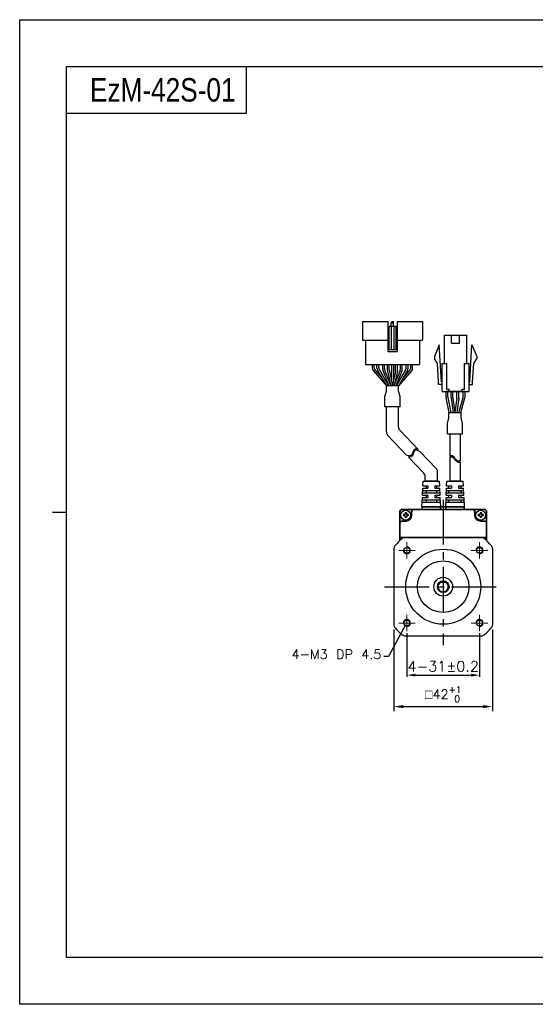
# Model space of a CAD drawing. Header units: millimetres. Extents: x 0 to 594, y 0 to 420.
# Tile 1 of 5: x 0 to 220, y 0 to 420. Entities that reach past the tile are written whole.
import ezdxf

# ---------------------------------------------------------------- set-up
doc = ezdxf.new("R2010")
doc.units = ezdxf.units.MM
doc.header["$PDSIZE"] = -1
doc.linetypes.add('CENTER2', pattern=[28.575, 19.05, -3.175, 3.175, -3.175])
doc.layers.add('\\M+5D6D0\\M+5D0C4\\M+5CFDF', color=1, linetype='CENTER2', lineweight=20)
doc.layers.add('Visible (ISO)', color=7, linetype='Continuous', lineweight=50)
doc.layers.add('DIM', color=3, linetype='Continuous')
doc.styles.add('H', font='txt')
doc.styles.get("Standard").update_dxf_attribs({"font": 'txt.shx', "bigfont": 'whgtxt.shx'})
doc.dimstyles.new('ISO-25', dxfattribs={"dimtxt": 2.5, "dimasz": 2.5, "dimexe": 1.25, "dimexo": 0.625, "dimtad": 1, "dimtxsty": 'Standard', "dimcen": 2.5, "dimadec": 0, "dimazin": 0, "dimtfac": 1, "dimtmove": 0, "dimatfit": 3, "dimfxl": 0, "dimarcsym": 0})

# ---------------------------------------------------------------- blocks, each defined once
blk = doc.blocks.new('*D13')
at = {"color": 8, "lineweight": -2}
for p, q in [((165.23, 158.38), (165.23, 139.67)), ((196.23, 158.38), (196.23, 139.67)), ((168.83, 140.42), (192.63, 140.42))]:
    blk.add_line(p, q, dxfattribs=at)
at = {"color": 8}
for points in [[(168.83, 141.02), (168.83, 139.82), (165.23, 140.42)], [(192.63, 141.02), (192.63, 139.82), (196.23, 140.42)]]:
    blk.add_solid(points, dxfattribs=at)
at = {"layer": 'Defpoints', "color": 0}
for p in [(165.23, 159.13), (196.23, 159.13), (196.23, 140.42)]:
    blk.add_point(p, dxfattribs=at)
at = {"color": 3, "insert": (180.73, 144.17), "char_height": 4.5, "attachment_point": 5}
blk.add_mtext('\\A1;4-31±0.2', dxfattribs=at)
blk = doc.blocks.new('*D14')
at = {"color": 8, "lineweight": -2}
for p, q in [((159.73, 159.88), (159.73, 124.98)), ((201.73, 159.88), (201.73, 124.98)), ((163.73, 126.98), (197.73, 126.98))]:
    blk.add_line(p, q, dxfattribs=at)
at = {"color": 8}
for points in [[(163.73, 127.65), (163.73, 126.32), (159.73, 126.98)], [(197.73, 127.65), (197.73, 126.32), (201.73, 126.98)]]:
    blk.add_solid(points, dxfattribs=at)
at = {"layer": 'Defpoints', "color": 0}
for p in [(159.73, 161.88), (201.73, 161.88), (201.73, 126.98)]:
    blk.add_point(p, dxfattribs=at)
at = {"color": 3, "insert": (180.73, 132.25), "char_height": 4, "attachment_point": 5}
blk.add_mtext('\\A1;{\\Famgdt|c129;o}42{\\H2.800000;\\S+1^  0;}', dxfattribs=at)

msp = doc.modelspace()

# ---------------------------------------------------------------- linework, layer by layer
for p, q in [((96.7107, 400), (96.7107, 380)), ((96.7107, 380), (20, 380)), ((157.0787, 291.255), (157.0787, 278.455)), ((158.7787, 291.255), (158.5787, 290.755)), ((158.5787, 289.255), (158.5787, 290.755)), ((158.5787, 290.755), (159.5787, 290.755)), ((158.7787, 291.255), (159.3787, 291.255)), ((159.3787, 291.255), (159.5787, 290.755)), ((159.5787, 289.255), (159.5787, 290.755)), ((161.0787, 291.255), (161.0787, 278.455)), ((161.0787, 291.255), (171.8787, 291.255)), ((171.8787, 291.255), (171.8787, 283.255)), ((157.0787, 289.255), (161.0787, 289.255)), ((157.5787, 289.255), (157.5787, 279.255)), ((158.4787, 289.255), (158.4787, 279.255)), ((159.6787, 289.255), (159.6787, 279.255)), ((160.5787, 289.255), (160.5787, 279.255)), ((146.2787, 283.255), (157.0787, 283.255)), ((147.5787, 283.255), (147.5787, 272.855)), ((161.0787, 283.255), (171.8787, 283.255)), ((170.5787, 283.255), (170.5787, 272.855)), ((181.2611, 273.3779), (181.2611, 285.3779)), ((184.3111, 281.9779), (184.3111, 285.3779)), ((187.7111, 281.9779), (187.7111, 285.3779)), ((190.7611, 273.3779), (190.7611, 285.3779)), ((157.0787, 279.255), (161.0787, 279.255)), ((157.0787, 278.455), (161.0787, 278.455)), ((179.0111, 281.3779), (177.0111, 276.3779)), ((179.9611, 265.5779), (179.0111, 281.3779)), ((192.0611, 265.5779), (193.0111, 281.3779)), ((193.0111, 281.3779), (195.0111, 276.3779)), ((177.0111, 276.3779), (177.0111, 275.3779)), ((178.2883, 273.4059), (177.0111, 275.3779)), ((178.7633, 265.5059), (178.2883, 273.4059)), ((180.2611, 261.3779), (180.2611, 273.3779)), ((182.2611, 262.3779), (182.2611, 273.3779)), ((189.7611, 262.3779), (189.7611, 273.3779)), ((191.7611, 261.3779), (191.7611, 273.3779)), ((193.2589, 265.5059), (193.7339, 273.4059)), ((193.7339, 273.4059), (195.0111, 275.3779)), ((195.0111, 276.3779), (195.0111, 275.3779)), ((147.5787, 272.855), (170.5787, 272.855)), ((152.438, 272.855), (165.738, 272.855)), ((158.688, 272.855), (158.688, 265.7379)), ((159.488, 272.855), (159.488, 265.7379)), ((178.7611, 264.3779), (178.7611, 265.5779)), ((193.2611, 264.3779), (193.2611, 265.5779)), ((181.9548, 259.0983), (181.9548, 261.3779)), ((190.0674, 261.3779), (181.9548, 261.3779)), ((182.7548, 259.1795), (182.7548, 261.3779)), ((183.2611, 261.3779), (183.2611, 262.3779)), ((188.7611, 261.3779), (188.7611, 262.3779)), ((189.2674, 259.3705), (189.2674, 261.3779)), ((190.0674, 259.2599), (190.0674, 261.3779)), ((183.2921, 252.3779), (181.9957, 258.6963)), ((184.1088, 252.3779), (182.7957, 258.7775)), ((187.3732, 252.3779), (189.1923, 258.8276)), ((188.2044, 252.3779), (189.9923, 258.717)), ((156.4787, 244.1585), (156.4787, 254.8706)), ((161.6787, 254.8706), (156.4787, 254.8706)), ((161.6787, 246.2373), (161.6787, 254.8706)), ((162.2299, 244.8585), (170.0316, 236.6602)), ((157.0299, 242.7797), (165.0981, 234.3013)), ((183.6002, 243.3935), (183.6002, 233.7675)), ((187.9002, 243.3935), (187.9002, 231.9517)), ((170.9621, 235.6825), (177.7158, 228.5853)), ((165.9089, 233.4493), (172.5158, 226.5065)), ((183.6002, 233.193), (183.6002, 223.1329)), ((187.9002, 231.3772), (187.9002, 223.1329)), ((178.267, 223.1329), (178.267, 227.2066)), ((172.0761, 221.1329), (172.167, 223.1329)), ((172.167, 223.1329), (179.167, 223.1329)), ((173.067, 223.1329), (173.067, 225.1278)), ((173.067, 223.1329), (178.3552, 223.1329)), ((175.7108, 223.1329), (173.517, 223.1329)), ((173.517, 223.1329), (177.817, 223.1329)), ((179.2579, 221.1329), (179.167, 223.1329)), ((182.2031, 221.1329), (182.294, 223.1329)), ((182.294, 223.1329), (189.294, 223.1329)), ((185.794, 223.1329), (183.6002, 223.1329)), ((183.6002, 223.1329), (187.9002, 223.1329)), ((189.3849, 221.1329), (189.294, 223.1329)), ((171.8943, 217.1329), (172.0307, 220.1329)), ((171.9852, 219.1329), (179.3488, 219.1329)), ((172.0307, 220.1329), (174.167, 220.1329)), ((172.0761, 221.1329), (174.167, 221.1329)), ((173.517, 221.1329), (173.517, 220.1329)), ((173.517, 219.1329), (173.517, 218.1329)), ((174.167, 221.1329), (174.167, 220.1329)), ((177.167, 221.1329), (179.2579, 221.1329)), ((177.167, 221.1329), (179.2579, 221.1329)), ((177.167, 221.1329), (177.167, 220.1329)), ((177.167, 220.1329), (179.3034, 220.1329)), ((177.167, 220.1329), (179.3034, 220.1329)), ((177.817, 221.1329), (177.817, 220.1329)), ((177.817, 219.1329), (177.817, 218.1329)), ((179.4397, 217.1329), (179.3034, 220.1329)), ((182.0213, 217.1329), (182.1577, 220.1329)), ((182.1122, 219.1329), (189.4759, 219.1329)), ((182.1577, 220.1329), (184.294, 220.1329)), ((182.2031, 221.1329), (184.294, 221.1329)), ((183.194, 220.1329), (183.194, 221.1329)), ((183.194, 218.1329), (183.194, 219.1329)), ((184.294, 221.1329), (184.294, 220.1329)), ((187.294, 221.1329), (189.3849, 221.1329)), ((187.294, 221.1329), (189.3849, 221.1329)), ((187.294, 221.1329), (187.294, 220.1329)), ((187.294, 220.1329), (189.4304, 220.1329)), ((187.294, 220.1329), (189.4304, 220.1329)), ((188.394, 220.1329), (188.394, 221.1329)), ((188.394, 218.1329), (188.394, 219.1329)), ((189.5668, 217.1329), (189.4304, 220.1329)), ((171.667, 212.1329), (171.8488, 216.1329)), ((171.8034, 215.1329), (179.5307, 215.1329)), ((171.8488, 216.1329), (174.167, 216.1329)), ((171.8943, 217.1329), (174.167, 217.1329)), ((171.9397, 218.1329), (179.3943, 218.1329)), ((173.517, 217.1329), (173.517, 216.1329)), ((173.517, 215.1329), (173.517, 214.1329)), ((174.167, 217.1329), (174.167, 216.1329)), ((177.167, 217.1329), (179.4397, 217.1329)), ((177.167, 217.1329), (177.167, 216.1329)), ((177.167, 216.1329), (179.4852, 216.1329)), ((177.817, 217.1329), (177.817, 216.1329)), ((177.817, 215.1329), (177.817, 214.1329)), ((179.667, 212.1329), (179.4852, 216.1329)), ((181.794, 212.1329), (181.9759, 216.1329)), ((181.9304, 215.1329), (189.6577, 215.1329)), ((181.9759, 216.1329), (184.294, 216.1329)), ((182.0213, 217.1329), (184.294, 217.1329)), ((182.0668, 218.1329), (189.5213, 218.1329)), ((183.194, 216.1329), (183.194, 217.1329)), ((183.194, 214.1329), (183.194, 215.1329)), ((184.294, 217.1329), (184.294, 216.1329)), ((187.294, 217.1329), (189.5668, 217.1329)), ((187.294, 217.1329), (187.294, 216.1329)), ((187.294, 216.1329), (189.6122, 216.1329)), ((188.394, 216.1329), (188.394, 217.1329)), ((188.394, 214.1329), (188.394, 215.1329)), ((189.794, 212.1329), (189.6122, 216.1329)), ((171.667, 212.1329), (179.667, 212.1329)), ((171.7579, 214.1329), (179.5761, 214.1329)), ((181.794, 212.1329), (189.794, 212.1329)), ((181.8849, 214.1329), (189.7031, 214.1329)), ((164.4824, 199.1329), (196.9786, 199.1329)), ((159.7305, 194.381), (159.7305, 161.8848)), ((201.7305, 194.381), (201.7305, 161.8848)), ((179.2305, 180.1329), (182.2305, 180.1329)), ((164.4824, 157.1329), (196.9786, 157.1329))]:
    msp.add_line(p, q)
at = {"color": 0}
for p, q in [((146.2787, 291.255), (146.2787, 283.255)), ((146.2787, 291.255), (157.0787, 291.255)), ((150.5001, 271.3095), (150.5001, 272.855)), ((151.3001, 271.5265), (151.3001, 272.855)), ((152.438, 271.3817), (152.438, 272.855)), ((152.7122, 270.3709), (156.5287, 263.855)), ((153.238, 271.5987), (153.238, 272.855)), ((153.5122, 270.5879), (157.4558, 263.855)), ((154.9195, 270.8611), (154.9195, 272.855)), ((155.0627, 270.1177), (157.5702, 263.855)), ((155.7195, 271.0153), (155.7195, 272.855)), ((155.8627, 270.2719), (158.4319, 263.855)), ((156.938, 270.4741), (156.938, 272.855)), ((157.738, 270.5189), (157.738, 272.855)), ((162.2947, 270.2719), (159.7255, 263.855)), ((160.438, 270.5189), (160.438, 272.855)), ((163.0947, 270.1177), (160.5873, 263.855)), ((164.6637, 270.5879), (160.7202, 263.855)), ((161.238, 270.475), (161.238, 272.855)), ((165.4637, 270.3709), (161.6473, 263.855)), ((162.438, 271.0153), (162.438, 272.855)), ((163.238, 270.8611), (163.238, 272.855)), ((164.938, 271.5987), (164.938, 272.855)), ((165.738, 271.3817), (165.738, 272.855)), ((166.8573, 271.5265), (166.8573, 272.855)), ((167.6573, 271.3095), (167.6573, 272.855)), ((155.8589, 259.2804), (156.4793, 261.6064)), ((161.6785, 263.855), (156.4793, 263.855)), ((156.4793, 261.6064), (156.4793, 263.855)), ((161.6785, 261.6064), (161.6785, 263.855)), ((162.2986, 259.2818), (161.6785, 261.6064)), ((184.091, 258.7834), (184.091, 261.3779)), ((184.891, 258.8364), (184.891, 261.3779)), ((186.591, 258.8364), (186.591, 261.3779)), ((187.391, 258.7834), (187.391, 261.3779)), ((155.8589, 254.8706), (155.8589, 259.2804)), ((162.2986, 254.8706), (162.2986, 259.2818)), ((184.1084, 258.5199), (184.9248, 252.3779)), ((184.9084, 258.5728), (185.7319, 252.3779)), ((186.5735, 258.5728), (185.75, 252.3779)), ((187.3735, 258.5199), (186.5571, 252.3779)), ((162.2986, 254.8706), (155.8589, 254.8706)), ((183.1504, 252.3779), (188.3497, 252.3779)), ((183.1504, 250.1292), (183.1504, 252.3779)), ((188.3497, 250.1292), (188.3497, 252.3779)), ((182.5304, 247.8047), (183.1504, 250.1292)), ((182.5304, 243.3935), (182.5304, 247.8047)), ((188.9701, 247.8033), (188.3497, 250.1292)), ((188.9701, 243.3935), (188.9701, 247.8033)), ((182.5304, 243.3935), (188.9701, 243.3935)), ((167.7942, 235.3855), (167.5866, 234.9632)), ((167.9481, 235.7551), (167.7942, 235.3855)), ((168.0968, 235.2002), (167.9429, 234.8306)), ((168.0949, 236.1112), (167.9481, 235.7551)), ((168.2524, 236.4303), (168.0949, 236.1112)), ((168.2436, 235.5563), (168.0968, 235.2002)), ((168.401, 235.8754), (168.2436, 235.5563)), ((168.4374, 236.6892), (168.2524, 236.4303)), ((168.5861, 236.1343), (168.401, 235.8754)), ((168.6667, 236.864), (168.4374, 236.6892)), ((168.8154, 236.3091), (168.5861, 236.1343)), ((169.0451, 236.9419), (168.6667, 236.864)), ((169.1938, 236.387), (168.8154, 236.3091)), ((169.4864, 236.8761), (169.0451, 236.9419)), ((169.6351, 236.3212), (169.1938, 236.387)), ((170.0115, 236.6813), (169.4864, 236.8761)), ((170.0998, 236.1488), (169.6351, 236.3212)), ((170.0316, 236.6602), (169.9511, 236.7038)), ((170.9621, 235.6825), (170.0998, 236.1488)), ((165.7414, 234.0092), (165.0981, 234.3013)), ((166.0816, 233.9201), (165.7414, 234.0092)), ((166.2303, 233.3652), (165.89, 233.4543)), ((166.4096, 233.915), (166.0816, 233.9201)), ((166.5583, 233.3601), (166.2303, 233.3652)), ((166.7576, 234.0308), (166.4096, 233.915)), ((166.9063, 233.4759), (166.5583, 233.3601)), ((167.0691, 234.2608), (166.7576, 234.0308)), ((167.2178, 233.7059), (166.9063, 233.4759)), ((167.3449, 234.5799), (167.0691, 234.2608)), ((167.4936, 234.025), (167.2178, 233.7059)), ((167.5866, 234.9632), (167.3449, 234.5799)), ((167.7353, 234.4083), (167.4936, 234.025)), ((167.9429, 234.8306), (167.7353, 234.4083)), ((183.6002, 233.7675), (183.7297, 233.8593)), ((183.6002, 233.193), (183.7297, 233.2848)), ((183.7297, 233.8593), (184.1389, 234.0371)), ((183.7297, 233.2848), (184.1389, 233.4626)), ((184.1389, 234.0371), (184.5246, 234.0598)), ((184.1389, 233.4626), (184.5246, 233.4853)), ((184.5246, 234.0598), (184.7913, 233.9503)), ((184.5246, 233.4853), (184.7913, 233.3758)), ((184.7913, 233.9503), (185.0371, 233.7482)), ((184.7913, 233.3758), (185.0371, 233.1737)), ((185.0371, 233.7482), (185.2718, 233.4806)), ((185.0371, 233.1737), (185.2718, 232.9061)), ((185.2718, 233.4806), (185.5057, 233.1747)), ((185.2718, 232.9061), (185.5057, 232.6002)), ((185.5057, 233.1747), (185.75, 232.8575)), ((185.5057, 232.6002), (185.75, 232.283)), ((185.75, 232.8575), (186.0599, 232.5033)), ((185.75, 232.283), (186.0599, 231.9289)), ((186.0599, 232.5033), (186.3925, 232.1956)), ((186.0599, 231.9289), (186.3925, 231.6211)), ((186.3925, 232.1956), (186.7415, 231.9588)), ((186.3925, 231.6211), (186.7415, 231.3843)), ((186.7415, 231.9588), (187.102, 231.8172)), ((186.7415, 231.3843), (187.102, 231.2428)), ((187.102, 231.8172), (187.4681, 231.7955)), ((187.102, 231.2428), (187.4681, 231.221)), ((187.4681, 231.7955), (187.7836, 231.8852)), ((187.4681, 231.221), (187.7836, 231.3108)), ((187.7836, 231.8852), (187.9002, 231.9517)), ((187.7836, 231.3108), (187.9002, 231.3772))]:
    msp.add_line(p, q, dxfattribs=at)
at = {"lineweight": 35}
for p, q in [((177.817, 223.1329), (175.7108, 223.1329)), ((187.9002, 223.1329), (185.794, 223.1329))]:
    msp.add_line(p, q, dxfattribs=at)
at = {"color": 1, "linetype": 'CENTER2'}
for p, q in [((180.7305, 215.1329), (180.7305, 153.1329)), ((155.7305, 178.1329), (205.7305, 178.1329))]:
    msp.add_line(p, q, dxfattribs=at)
at = {"color": 4}
msp.add_line((14, 210), (20, 210), dxfattribs=at)
at = {"color": 7, "linetype": 'Continuous'}
for p, q in [((163.718, 208.9164), (163.718, 208.3494)), ((164.3255, 208.9164), (163.718, 208.9164)), ((164.3255, 208.3494), (163.718, 208.3494)), ((165.014, 209.6454), (164.447, 209.6454)), ((164.447, 209.6454), (164.447, 209.0379)), ((164.447, 208.2279), (164.447, 207.6204)), ((165.014, 207.6204), (164.447, 207.6204)), ((165.014, 209.6454), (165.014, 209.0379)), ((165.014, 208.2279), (165.014, 207.6204)), ((165.743, 208.9164), (165.1355, 208.9164)), ((165.743, 208.3494), (165.1355, 208.3494)), ((165.743, 208.9164), (165.743, 208.3494)), ((195.718, 208.9164), (195.718, 208.3494)), ((196.3255, 208.9164), (195.718, 208.9164)), ((196.3255, 208.3494), (195.718, 208.3494)), ((197.014, 209.6454), (196.447, 209.6454)), ((196.447, 209.6454), (196.447, 209.0379)), ((196.447, 208.2279), (196.447, 207.6204)), ((197.014, 207.6204), (196.447, 207.6204)), ((197.014, 209.6454), (197.014, 209.0379)), ((197.014, 208.2279), (197.014, 207.6204)), ((197.743, 208.9164), (197.1355, 208.9164)), ((197.743, 208.3494), (197.1355, 208.3494)), ((197.743, 208.9164), (197.743, 208.3494))]:
    msp.add_line(p, q, dxfattribs=at)
at = {"color": 7, "linetype": 'Continuous', "lineweight": 15}
for p, q in [((167.8305, 199.2329), (166.3305, 199.2329)), ((193.6305, 199.2329), (167.8305, 199.2329)), ((195.1305, 199.2329), (193.6305, 199.2329))]:
    msp.add_line(p, q, dxfattribs=at)
at = {"color": 6}
msp.add_lwpolyline([(0, 420), (594, 420), (594, 0), (0, 0)], close=True, dxfattribs=at)
at = {"color": 4}
msp.add_lwpolyline([(20, 400), (574, 400), (574, 20), (20, 20)], close=True, dxfattribs=at)
for points in [[(181.2611, 285.3779), (190.7611, 285.3779)], [(184.3111, 281.9779), (187.7111, 281.9779)], [(180.2611, 273.3779), (182.2611, 273.3779)], [(189.7611, 273.3779), (191.7611, 273.3779)], [(180.2611, 265.5779), (179.9611, 265.5779)], [(191.7611, 265.5779), (192.0611, 265.5779)], [(180.2611, 264.3779), (178.7611, 264.3779)], [(180.2611, 264.3779), (178.7611, 264.3779)], [(180.2611, 261.3779), (191.7611, 261.3779)], [(182.2611, 262.3779), (183.2611, 262.3779)], [(188.7611, 262.3779), (189.7611, 262.3779)], [(191.7611, 264.3779), (193.2611, 264.3779)], [(191.7611, 264.3779), (193.2611, 264.3779)]]:
    msp.add_lwpolyline(points)
for centre, radius in [((164.7305, 208.6329), 2.106), ((196.7305, 208.6329), 2.106), ((165.2305, 193.6329), 1.25), ((180.7305, 178.1329), 16), ((196.2305, 193.6329), 1.25), ((180.7305, 178.1329), 11), ((180.7305, 178.1329), 4), ((180.7305, 178.1329), 2.5), ((165.2305, 162.6329), 1.25), ((196.2305, 162.6329), 1.25)]:
    msp.add_circle(centre, radius)
at = {"color": 0}
for centre, start, end in [((152.5001, 271.3095), 180, 210.358277), ((153.3001, 271.5265), 180, 203.791628), ((154.438, 271.3817), 180, 210.358277), ((155.238, 271.5987), 180, 210.358277), ((156.9195, 270.8611), 180.000001, 201.819992), ((157.7195, 271.0153), 180.000001, 201.819992), ((160.438, 271.0153), 338.180009, 0), ((161.238, 270.8611), 338.180009, 0), ((162.938, 271.5987), 329.641723, 0), ((163.738, 271.3817), 329.641723, 0), ((164.8573, 271.5265), 336.208372, 0), ((165.6573, 271.3095), 329.641723, 0), ((186.091, 258.7834), 180, 187.571875), ((186.891, 258.8364), 180, 187.571875), ((184.591, 258.8364), 352.428125, 0), ((185.391, 258.7834), 352.428125, 0)]:
    msp.add_arc(centre, 2, start, end, dxfattribs=at)
for centre, radius, start, end in [((158.938, 270.4741), 2, 180, 192.18873), ((159.738, 270.5189), 2, 180, 191.729285), ((158.438, 270.5189), 2, 348.270715, 0), ((159.238, 270.475), 2, 347.756403, 0), ((183.9548, 259.0983), 2, 180, 191.595436), ((184.7548, 259.1795), 2, 180, 191.595436), ((187.2674, 259.3705), 2, 344.249037, 0), ((188.0674, 259.2599), 2, 344.249037, 0), ((158.4787, 244.1585), 2, 180, 223.580034), ((163.6787, 246.2373), 2, 180, 223.580034), ((176.267, 227.2066), 2, 0, 43.580034), ((171.067, 225.1278), 2, 0, 43.580034), ((180.7305, 178.1329), 27, 130.535802, 139.464198), ((164.4824, 197.1329), 2, 90, 130.535802), ((196.9786, 197.1329), 2, 49.464198, 90), ((180.7305, 178.1329), 27, 40.535802, 49.464198), ((161.7305, 194.381), 2, 139.464198, 180), ((199.7305, 194.381), 2, 0, 40.535802), ((180.7305, 178.1329), 2.1832, 113.641329, 66.358671), ((161.7305, 161.8848), 2, 180, 220.535802), ((180.7305, 178.1329), 27, 220.535802, 229.464198), ((180.7305, 178.1329), 27, 310.535802, 319.464198), ((199.7305, 161.8848), 2, 319.464198, 0), ((164.4824, 159.1329), 2, 229.464198, 270), ((196.9786, 159.1329), 2, 270, 310.535802)]:
    msp.add_arc(centre, radius, start, end)
at = {"color": 7, "linetype": 'Continuous'}
for centre, start, end in [((164.3255, 209.0379), 269.999999, 0.000009), ((164.3255, 208.2279), 359.999995, 89.999997), ((165.1355, 209.0379), 180, 270.000003), ((165.1355, 208.2279), 89.999997, 180), ((196.3255, 209.0379), 269.999999, 0.000009), ((196.3255, 208.2279), 359.999995, 89.999997), ((197.1355, 209.0379), 180, 270.000003), ((197.1355, 208.2279), 89.999997, 180)]:
    msp.add_arc(centre, 0.1215, start, end, dxfattribs=at)
at = {"color": 4}
msp.add_arc((165.2305, 193.6329), 1.5, 180, 90, dxfattribs=at)
at = {"color": 1}
for centre in [(196.2305, 193.6329), (165.2305, 162.6329), (196.2305, 162.6329)]:
    msp.add_arc(centre, 1.5, 270, 180, dxfattribs=at)
at = {"layer": '\\M+5D6D0\\M+5D0C4\\M+5CFDF', "ltscale": 10}
for p, q in [((168.7305, 193.6329), (161.7305, 193.6329)), ((165.2305, 190.1329), (165.2305, 197.1329)), ((192.7305, 193.6329), (199.7305, 193.6329)), ((196.2305, 190.1329), (196.2305, 197.1329)), ((165.2305, 166.1329), (165.2305, 159.1329)), ((196.2305, 166.1329), (196.2305, 159.1329)), ((168.7305, 162.6329), (161.7305, 162.6329)), ((192.7305, 162.6329), (199.7305, 162.6329))]:
    msp.add_line(p, q, dxfattribs=at)
at = {"layer": 'DIM', "color": 0}
for p, q in [((150.7744, 270.2987), (156.4793, 263.855)), ((151.4701, 270.7197), (154.5366, 267.2561)), ((156.9831, 270.0518), (158.1923, 264.4535)), ((157.7797, 270.1123), (159.0789, 263.855)), ((160.3962, 270.1123), (159.0971, 263.855)), ((161.1925, 270.0509), (159.9929, 264.5227)), ((167.3831, 270.2987), (161.6782, 263.855)), ((166.6873, 270.7197), (163.6209, 267.2561))]:
    msp.add_line(p, q, dxfattribs=at)
at = {"layer": 'Visible (ISO)', "lineweight": 35}
for p, q in [((162.2305, 205.1329), (162.2305, 210.1329)), ((163.2305, 211.1329), (168.2305, 211.1329)), ((167.2305, 208.6329), (167.2305, 210.1329)), ((168.2305, 211.1329), (193.2305, 211.1329)), ((179.6035, 212.1329), (171.7305, 212.1329)), ((171.7305, 211.1329), (171.7305, 212.1329)), ((179.6035, 211.1329), (179.6035, 212.1329)), ((179.6035, 212.1329), (181.8575, 212.1329)), ((181.8575, 211.1329), (181.8575, 212.1329)), ((189.7305, 212.1329), (181.8575, 212.1329)), ((189.7305, 211.1329), (189.7305, 212.1329)), ((193.2305, 211.1329), (198.2305, 211.1329)), ((194.2305, 210.1329), (194.2305, 208.6329)), ((199.2305, 210.1329), (199.2305, 205.1329)), ((163.2305, 206.1329), (164.7305, 206.1329)), ((196.7305, 206.1329), (198.2305, 206.1329)), ((162.2305, 197.7989), (162.2305, 205.1329)), ((199.2305, 205.1329), (199.2305, 197.7989)), ((162.2305, 199.1329), (163.2305, 199.1329)), ((163.2305, 199.1329), (198.2305, 199.1329)), ((198.2305, 199.1329), (199.2305, 199.1329))]:
    msp.add_line(p, q, dxfattribs=at)
for centre, radius, start, end in [((163.2305, 210.1329), 1, 90, 180), ((168.2305, 210.1329), 1, 90, 180), ((193.2305, 210.1329), 1, 0, 90), ((198.2305, 210.1329), 1, 0, 90), ((163.2305, 205.1329), 1, 90, 180), ((164.7305, 208.6329), 2.5, 270, 0), ((196.7305, 208.6329), 2.5, 180, 270), ((198.2305, 205.1329), 1, 0, 90)]:
    msp.add_arc(centre, radius, start, end, dxfattribs=at)

# ---------------------------------------------------------------- texts
at = {"insert": (30, 390), "char_height": 10, "attachment_point": 4, "style": 'H'}
msp.add_mtext_dynamic_manual_height_columns('{\\fArial|b0|i0|c0|p34;\\W0.8;EzM-42S-01}', width=125.985451, gutter_width=12.5, heights=[0], dxfattribs=at)
at = {"color": 3, "insert": (154.3509, 147.3116), "char_height": 4, "attachment_point": 9}
msp.add_mtext('\\A1;4-M3 DP 4.5', dxfattribs=at)

# ---------------------------------------------------------------- dimensions: what is measured, and where the dimension line sits
dim = msp.add_linear_dim(base=(201.7305, 126.9835), p1=(159.7305, 161.8848), p2=(201.7305, 161.8848), text='{\\Famgdt|c129;o}<>', dimstyle='ISO-25', override={"dimscale": 2, "dimtxt": 2, "dimasz": 2, "dimexe": 1, "dimexo": 1, "dimgap": 1, "dimdec": 3, "dimzin": 9, "dimdsep": 46, "dimcen": 0, "dimclrd": 8, "dimclre": 8, "dimclrt": 3, "dimadec": 3, "dimazin": 2, "dimtol": 1, "dimlim": 0, "dimtp": 1, "dimtm": 0, "dimtfac": 0.7, "dimtdec": 3, "dimfxl": 0.6, "dimtolj": 1, "dimtzin": 9, "dimarcsym": 1})
dim.commit()
dim.dimension.update_dxf_attribs({"geometry": '*D14', "text_midpoint": (180.7305, 132.2501)})
dim = msp.add_linear_dim(base=(196.2305, 140.4218), p1=(165.2305, 159.1329), p2=(196.2305, 159.1329), text='4-<>', dimstyle='ISO-25', override={"dimscale": 3, "dimtxt": 1.5, "dimasz": 1.2, "dimexe": 0.25, "dimexo": 0.25, "dimgap": 0.5, "dimdec": 3, "dimzin": 9, "dimdsep": 46, "dimcen": 1.5, "dimclrd": 8, "dimclre": 8, "dimclrt": 3, "dimadec": 2, "dimazin": 2, "dimtol": 1, "dimtp": 0.2, "dimtm": 0.2, "dimtdec": 3, "dimfxl": 0.6, "dimtolj": 1, "dimtzin": 9, "dimarcsym": 1})
dim.commit()
dim.dimension.update_dxf_attribs({"geometry": '*D13', "text_midpoint": (180.7305, 140.4218), "dimtype": 160})

# ---------------------------------------------------------------- leaders
at = {"annotation_type": 0, "has_hookline": 1, "hookline_direction": 1, "text_width": 37.1667}
msp.add_leader([(164.5095, 161.6118), (157.3509, 148.3116), (155.3509, 148.3116)], dimstyle='ISO-25', override={"dimtxt": 2, "dimasz": 2, "dimexe": 1, "dimexo": 1, "dimgap": 1, "dimtad": 0, "dimdec": 3, "dimzin": 9, "dimdsep": 46, "dimcen": 0, "dimclrd": 8, "dimclre": 8, "dimclrt": 3, "dimadec": 3, "dimazin": 2, "dimtdec": 3, "dimfxl": 0.6, "dimtolj": 1, "dimtzin": 1, "dimarcsym": 1}, dxfattribs=at)

doc.saveas('drawing.dxf')
